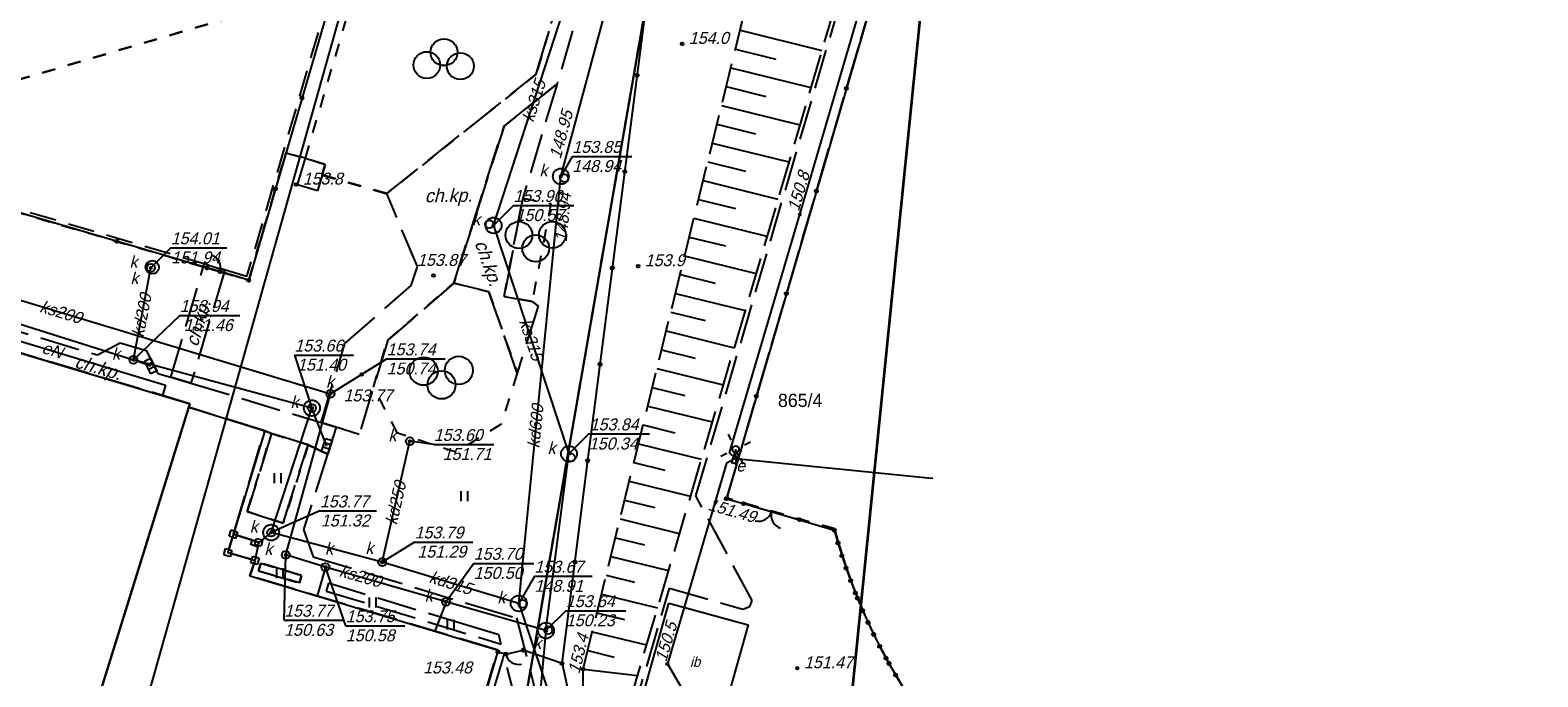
# Model space of a CAD drawing. Extents: x 7538282 to 7539561, y 5782854 to 5783989.
# Tile 26 of 32: x 7539198 to 7539312, y 5783601 to 5783650. Entities that reach past the tile are written whole.
import ezdxf

# ---------------------------------------------------------------- set-up
doc = ezdxf.new("R2010")
doc.units = 0
doc.header["$MEASUREMENT"] = 0
for name, pattern in [('4001', [0]), ('4002', [2, 1, -1]), ('4003', [3, 2, -1]), ('4004', [4, 3, -1])]:
    doc.linetypes.add(name, pattern=pattern)
for name, color, linetype in [('Budynki', 7, 'CONTINUOUS'), ('Drogi', 135, 'CONTINUOUS'), ('Dzialki', 7, 'CONTINUOUS'), ('Elementy_budynkow', 7, 'CONTINUOUS'), ('Linie_napowietrzne', 184, 'CONTINUOUS'), ('ODGIK_1', 7, 'CONTINUOUS'), ('Ogrodzenia', 184, 'CONTINUOUS'), ('Projekty', 1, 'CONTINUOUS'), ('Roslinnosc', 104, 'CONTINUOUS'), ('Rzezba', 8, 'CONTINUOUS'), ('Uz_Energia', 1, 'CONTINUOUS'), ('Uz_Kanalizacja', 14, 'CONTINUOUS'), ('Uzytki', 7, 'CONTINUOUS')]:
    doc.layers.add(name, color=color, linetype=linetype)

# ---------------------------------------------------------------- blocks, each defined once
blk = doc.blocks.new('1281')
at = {"layer": 'Ogrodzenia', "color": 184, "linetype": 'Continuous'}
for radius in [0.24, 0.16, 0.08]:
    blk.add_circle((0, 0), radius, dxfattribs=at)
blk = doc.blocks.new('2284')
at = {"layer": 'Ogrodzenia', "color": 184, "linetype": 'Continuous'}
blk.add_line((0, 0), (0, 1), dxfattribs=at)
blk = doc.blocks.new('1284')
at = {"layer": 'Ogrodzenia', "color": 184, "linetype": 'Continuous'}
blk.add_arc((0, 2), 2, 270, 0, dxfattribs=at)
blk = doc.blocks.new('2283')
at = {"layer": 'Ogrodzenia', "color": 184, "linetype": 'Continuous'}
blk.add_line((0, 0), (0, 1), dxfattribs=at)
blk = doc.blocks.new('1283')
at = {"layer": 'Ogrodzenia', "color": 184, "linetype": 'Continuous'}
for centre, start, end in [((0, 2), 270, 0), ((0, -2), 0, 90)]:
    blk.add_arc(centre, 2, start, end, dxfattribs=at)
blk = doc.blocks.new('1812')
at = {"layer": 'Rzezba', "color": 8, "linetype": 'Continuous'}
blk.add_circle((0, 0), 0.2, dxfattribs=at)
blk = doc.blocks.new('1722')
at = {"layer": 'Uz_Kanalizacja', "color": 14, "linetype": 'Continuous'}
blk.add_circle((0, 0), 0.6, dxfattribs=at)
blk = doc.blocks.new('1728')
at = {"layer": 'Uz_Kanalizacja', "color": 7, "linetype": 'Continuous'}
for p, q in [((-1.05, 0.5), (1.05, 0.5)), ((-1.05, -0.5), (-1.05, 0.5)), ((-0.35, 0.5), (-0.35, -0.5)), ((0.35, 0.5), (0.35, -0.5)), ((1.05, 0.5), (1.05, -0.5)), ((1.05, -0.5), (-1.05, -0.5))]:
    blk.add_line(p, q, dxfattribs=at)
blk = doc.blocks.new('1811')
at = {"layer": 'Rzezba', "color": 8, "linetype": 'Continuous'}
blk.add_circle((0, 0), 0.2, dxfattribs=at)
blk = doc.blocks.new('1363')
at = {"layer": 'Linie_napowietrzne', "color": 184, "linetype": 'Continuous'}
for p, q in [((0, 1.5), (0, 2.5)), ((-1.5, 0), (-2.5, 0)), ((1.5, 0), (2.5, 0)), ((0, -1.5), (0, -2.5))]:
    blk.add_line(p, q, dxfattribs=at)
blk = doc.blocks.new('1766')
at = {"layer": 'Uz_Energia', "color": 1, "linetype": 'Continuous'}
for radius in [0.16, 0.08]:
    blk.add_circle((0, 0), radius, dxfattribs=at)
blk = doc.blocks.new('2472')
at = {"layer": 'Roslinnosc', "color": 104, "linetype": 'Continuous'}
for centre in [(0.16, 0.7), (0, 0.5), (0.16, 0.3)]:
    blk.add_circle(centre, 0.16, dxfattribs=at)
blk = doc.blocks.new('1361')
at = {"layer": 'Linie_napowietrzne', "color": 184, "linetype": 'Continuous'}
blk.add_circle((0, 0), 0.5, dxfattribs=at)
blk = doc.blocks.new('1726')
at = {"layer": 'Uz_Kanalizacja', "color": 14, "linetype": 'Continuous'}
for radius in [0.16, 0.08]:
    blk.add_circle((0, 0), radius, dxfattribs=at)
blk = doc.blocks.new('1450')
at = {"layer": 'Roslinnosc', "color": 104, "linetype": 'Continuous'}
for p, q in [((-0.5, -0.75), (-0.5, 0.75)), ((0.5, -0.75), (0.5, 0.75))]:
    blk.add_line(p, q, dxfattribs=at)
blk = doc.blocks.new('1343')
at = {"layer": 'Budynki', "color": 7, "linetype": 'Continuous'}
for p, q in [((-0.5, 0.5), (0.5, 0.5)), ((-0.5, -0.5), (-0.5, 0.5)), ((0.5, 0.5), (0.5, -0.5)), ((0.5, -0.5), (-0.5, -0.5))]:
    blk.add_line(p, q, dxfattribs=at)

msp = doc.modelspace()

# ---------------------------------------------------------------- linework, layer by layer
at = {"layer": 'Budynki', "color": 7, "linetype": '4003'}
for p, q in [((7539213.857, 5783611.431), (7539215.097, 5783611.028)), ((7539213.205, 5783610.487), (7539213.423, 5783611.204)), ((7539215.359, 5783610.577), (7539215.221, 5783609.903)), ((7539214.814, 5783609.657), (7539213.44, 5783610.055))]:
    msp.add_line(p, q, dxfattribs=at)
at = {"layer": 'Budynki', "color": 7, "linetype": '4001'}
for points in [[(7539195.118, 5783625.897, 0), (7539210.24, 5783621.37, 0), (7539210.16, 5783621.1, 0), (7539215.88, 5783619.33, 0), (7539213.104, 5783610.152, 0), (7539215.15, 5783609.56, 0), (7539214.768, 5783608.397, 0), (7539233.47, 5783602.81, 0), (7539231.19, 5783595.12, 0), (7539229.75, 5783595.54, 0), (7539229.128, 5783593.372, 0), (7539213.441, 5783598.026, 0), (7539211.338, 5783598.472, 0), (7539203.32, 5783599.12, 0), (7539199.513, 5783586.699, 0), (7539202.455, 5783585.816, 0), (7539201.152, 5783581.47, 0), (7539199.719, 5783581.899, 0), (7539198.155, 5783576.696, 0)], [(7539246.35, 5783606.35, 0), (7539252.32, 5783604.7, 0), (7539250.28, 5783597.48, 0), (7539244.32, 5783599.17, 0), (7539246.35, 5783606.35, 0)]]:
    msp.add_polyline3d(points, dxfattribs=at)
at = {"layer": 'Drogi', "color": 8, "linetype": '4004'}
for p, q in [((7539268.48, 5783675.16), (7539250.68, 5783614.21)), ((7539248.39, 5783614.42), (7539260.328, 5783655.255, 150.907)), ((7539236.34, 5783646.19), (7539238.45, 5783653.27)), ((7539240.22, 5783653.29), (7539237.92, 5783645.48)), ((7539225.08, 5783637.2), (7539236.34, 5783646.19)), ((7539237.92, 5783645.48), (7539233.92, 5783642.28)), ((7539233.92, 5783642.28), (7539237.92, 5783645.48)), ((7539237.92, 5783645.48), (7539235.33, 5783636.85)), ((7539233.92, 5783642.28), (7539230.14, 5783630.46)), ((7539230.14, 5783630.46), (7539233.92, 5783642.28)), ((7539218.36, 5783637.86), (7539218.95, 5783639.86)), ((7539218.95, 5783639.86), (7539220.44, 5783639.4)), ((7539220.22, 5783638.6), (7539219.86, 5783637.4)), ((7539220.44, 5783639.4), (7539220.22, 5783638.6)), ((7539219.86, 5783637.4), (7539218.36, 5783637.86)), ((7539227.39, 5783631.71), (7539225.08, 5783637.2)), ((7539235.33, 5783636.85), (7539233.92, 5783629.44)), ((7539208.81, 5783623.36), (7539211.32, 5783631.9)), ((7539211.32, 5783631.9), (7539212.88, 5783631.44)), ((7539226.92, 5783630.27), (7539227.39, 5783631.71)), ((7539212.88, 5783631.44), (7539210.32, 5783622.92)), ((7539187.51, 5783629.77, 154.141), (7539203.28, 5783625.04, 153.951)), ((7539221.93, 5783625.9), (7539226.92, 5783630.27)), ((7539230.14, 5783630.46), (7539225.15, 5783626.15)), ((7539232.78, 5783629.81), (7539230.14, 5783630.46)), ((7539234.91, 5783623.68), (7539232.78, 5783629.81)), ((7539233.92, 5783629.44), (7539236.04, 5783629.07)), ((7539236.5, 5783628.71), (7539234.91, 5783623.68)), ((7539236.04, 5783629.07), (7539236.5, 5783628.71)), ((7539225.15, 5783626.15), (7539222.99, 5783619.04)), ((7539210.24, 5783621.37), (7539195.118, 5783625.897)), ((7539203.28, 5783625.04, 153.951), (7539204.98, 5783625.96, 153.951)), ((7539204.98, 5783625.96, 153.951), (7539206.94, 5783625.39, 153.941)), ((7539206.94, 5783625.39, 153.941), (7539207.83, 5783623.65, 153.881)), ((7539220.135, 5783619.951), (7539221.93, 5783625.9)), ((7539207.83, 5783623.65, 153.881), (7539208.81, 5783623.36)), ((7539210.32, 5783622.92), (7539208.81, 5783623.36)), ((7539208.81, 5783623.36), (7539210.32, 5783622.92)), ((7539210.32, 5783622.92), (7539220.135, 5783619.951)), ((7539210.16, 5783621.1), (7539210.24, 5783621.37)), ((7539215.88, 5783619.33), (7539210.16, 5783621.1)), ((7539213.524, 5783611.539), (7539215.88, 5783619.33)), ((7539215.88, 5783619.33), (7539216.4, 5783619.13, 153.831)), ((7539216.4, 5783619.13, 153.831), (7539215.88, 5783619.33)), ((7539221.27, 5783619.61), (7539220.135, 5783619.951)), ((7539220.135, 5783619.951), (7539221.27, 5783619.61, 153.711)), ((7539221.27, 5783619.61, 153.711), (7539220.62, 5783617.57, 153.711)), ((7539222.99, 5783619.04), (7539221.27, 5783619.61)), ((7539216.4, 5783619.13, 153.831), (7539214.57, 5783613.24, 153.771)), ((7539219.15, 5783618.28, 153.751), (7539216.4, 5783619.13, 153.831)), ((7539217.28, 5783612.37, 153.751), (7539219.15, 5783618.28, 153.751)), ((7539219.15, 5783618.28, 153.751), (7539220.62, 5783617.57, 153.711)), ((7539220.62, 5783617.57, 153.711), (7539219.15, 5783618.28, 153.751)), ((7539220.62, 5783617.57, 153.711), (7539218.81, 5783611.88, 153.731)), ((7539252.62, 5783606.53), (7539248.39, 5783614.42)), ((7539250.68, 5783614.21), (7539251.98, 5783613.84)), ((7539251.98, 5783613.84), (7539256.19, 5783612.63)), ((7539214.57, 5783613.24, 153.771), (7539217.28, 5783612.37, 153.751)), ((7539256.19, 5783612.63), (7539258.81, 5783611.84)), ((7539214.95, 5783611.09), (7539213.524, 5783611.539)), ((7539218.81, 5783611.88, 153.731), (7539219.54, 5783609.84, 153.751)), ((7539258.81, 5783611.84), (7539259.086, 5783610.879)), ((7539215.43, 5783610.92), (7539214.95, 5783611.09)), ((7539215.15, 5783609.56), (7539215.43, 5783610.92)), ((7539259.086, 5783610.879), (7539259.383, 5783609.924)), ((7539214.768, 5783608.397), (7539215.15, 5783609.56)), ((7539215.6, 5783609.35, 153.791), (7539215.41, 5783608.77, 153.811)), ((7539218.66, 5783608.43, 153.771), (7539215.6, 5783609.35, 153.791)), ((7539219.54, 5783609.84, 153.751), (7539231.69, 5783606.16)), ((7539259.383, 5783609.924), (7539259.701, 5783608.976)), ((7539259.701, 5783608.976), (7539260.041, 5783608.035)), ((7539233.47, 5783602.81), (7539214.768, 5783608.397)), ((7539215.41, 5783608.77, 153.811), (7539218.5, 5783607.87, 153.811)), ((7539218.5, 5783607.87, 153.811), (7539218.66, 5783608.43, 153.771)), ((7539220.68, 5783607.84, 153.761), (7539220.52, 5783607.25, 153.791)), ((7539231.11, 5783604.68, 153.691), (7539220.68, 5783607.84, 153.761)), ((7539260.041, 5783608.035), (7539260.401, 5783607.103)), ((7539220.52, 5783607.25, 153.791), (7539233.706, 5783603.262)), ((7539243.55, 5783597.74), (7539246.4, 5783607.46)), ((7539246.4, 5783607.46), (7539251.93, 5783605.88)), ((7539260.401, 5783607.103), (7539260.56, 5783606.71)), ((7539260.56, 5783606.71), (7539260.95, 5783605.789)), ((7539231.69, 5783606.16), (7539234.87, 5783605.23, 153.671)), ((7539251.93, 5783605.88), (7539252.45, 5783606.08)), ((7539252.45, 5783606.08), (7539252.62, 5783606.53)), ((7539260.95, 5783605.789), (7539261.361, 5783604.877)), ((7539233.53, 5783603.95, 153.661), (7539231.11, 5783604.68, 153.691)), ((7539234.87, 5783605.23, 153.671), (7539237.66, 5783594.26, 153.441)), ((7539261.361, 5783604.877), (7539261.791, 5783603.975)), ((7539233.706, 5783603.262), (7539233.53, 5783603.95, 153.661)), ((7539261.791, 5783603.975), (7539262.242, 5783603.082)), ((7539231.19, 5783595.12), (7539233.47, 5783602.81)), ((7539233.82, 5783602.16, 153.671), (7539231.71, 5783595.1, 153.541)), ((7539233.91, 5783602.462), (7539233.82, 5783602.16, 153.671)), ((7539235.89, 5783594.71, 153.461), (7539233.91, 5783602.462)), ((7539262.242, 5783603.082), (7539262.713, 5783602.2)), ((7539262.713, 5783602.2), (7539262.94, 5783601.79)), ((7539262.94, 5783601.79), (7539263.438, 5783600.923)), ((7539263.438, 5783600.923), (7539263.957, 5783600.068))]:
    msp.add_line(p, q, dxfattribs=at)
at = {"layer": 'Drogi', "color": 8, "linetype": '4001'}
msp.add_polyline3d([(7539214.95, 5783611.09, 0), (7539215.43, 5783610.92, 0), (7539215.31, 5783610.58, 0), (7539214.83, 5783610.75, 0), (7539214.95, 5783611.09, 0)], dxfattribs=at)
at = {"layer": 'Dzialki', "color": 7, "linetype": '4001'}
for p, q in [((7539246.13, 5783660.12), (7539235.41, 5783598.4)), ((7539235.41, 5783598.4), (7539246.13, 5783660.12))]:
    msp.add_line(p, q, dxfattribs=at)
at = {"layer": 'Elementy_budynkow', "color": 7, "linetype": '4001'}
for points in [[(7539199.513, 5783586.699, 0), (7539199.358, 5783586.194, 0), (7539186.57, 5783590.02, 0), (7539177.88, 5783592.62, 0), (7539179.62, 5783598.38, 0), (7539175.31, 5783599.67, 0), (7539182.466, 5783623.422, 0), (7539186.778, 5783622.129, 0), (7539188.506, 5783627.876, 0), (7539210.24, 5783621.37, 0), (7539210.16, 5783621.1, 0), (7539203.32, 5783599.12, 0), (7539199.513, 5783586.699, 0)], [(7539203.32, 5783599.12, 0), (7539210.16, 5783621.1, 0), (7539215.88, 5783619.33, 0), (7539213.104, 5783610.152, 0), (7539215.15, 5783609.56, 0), (7539214.768, 5783608.397, 0), (7539233.47, 5783602.81, 0), (7539231.19, 5783595.12, 0), (7539229.75, 5783595.54, 0), (7539229.128, 5783593.372, 0), (7539213.441, 5783598.026, 0), (7539211.338, 5783598.472, 0), (7539203.32, 5783599.12, 0)]]:
    msp.add_polyline3d(points, dxfattribs=at)
at = {"layer": 'ODGIK_1', "color": 230, "linetype": '4001'}
msp.add_polyline3d([(7539264.452, 5783802.841, 0), (7539419.329, 5783757.818, 0), (7539329.284, 5783511.997, 0), (7539187.014, 5783528.205, 0), (7539264.452, 5783802.841, 0)], dxfattribs=at)
at = {"layer": 'ODGIK_1', "color": 3, "linetype": '4001', "lineweight": 35}
msp.add_polyline3d([(7539176.986, 5783701.329, 0), (7539251.777, 5783679.313, 0), (7539255.439, 5783677.831, 0), (7539258.741, 5783675.648, 0), (7539261.546, 5783672.869, 0), (7539263.757, 5783669.586, 0), (7539265.267, 5783665.942, 0), (7539266.041, 5783662.068, 0), (7539266.032, 5783658.116, 0), (7539259.705, 5783595.28, 0)], dxfattribs=at)
at = {"layer": 'Ogrodzenia', "color": 184, "linetype": '4001'}
for p, q in [((7539240.23, 5783617.08), (7539245.82, 5783660.62)), ((7539222.72, 5783658.15), (7539214.68, 5783630.68)), ((7539261.98, 5783652.85), (7539250.68, 5783614.21)), ((7539211.52, 5783631.61), (7539177.59, 5783641.56)), ((7539214.68, 5783630.68), (7539212.52, 5783631.32)), ((7539238.296, 5783601.793), (7539240.23, 5783617.08)), ((7539250.68, 5783614.21), (7539251.98, 5783613.84)), ((7539256.19, 5783612.63), (7539258.81, 5783611.84)), ((7539258.81, 5783611.84), (7539259.086, 5783610.879)), ((7539259.086, 5783610.879), (7539259.383, 5783609.924)), ((7539259.383, 5783609.924), (7539259.701, 5783608.976)), ((7539259.701, 5783608.976), (7539260.041, 5783608.035)), ((7539260.041, 5783608.035), (7539260.401, 5783607.103)), ((7539260.401, 5783607.103), (7539260.56, 5783606.71)), ((7539260.56, 5783606.71), (7539260.95, 5783605.789)), ((7539260.95, 5783605.789), (7539261.361, 5783604.877)), ((7539261.361, 5783604.877), (7539261.791, 5783603.975)), ((7539261.791, 5783603.975), (7539262.242, 5783603.082)), ((7539234.044, 5783602.506), (7539233.462, 5783602.655)), ((7539238.296, 5783601.793), (7539235.36, 5783602.8)), ((7539262.242, 5783603.082), (7539262.713, 5783602.2)), ((7539262.713, 5783602.2), (7539262.94, 5783601.79)), ((7539238.296, 5783601.793), (7539239.678, 5783595.417)), ((7539262.94, 5783601.79), (7539263.438, 5783600.923)), ((7539263.438, 5783600.923), (7539263.957, 5783600.068))]:
    msp.add_line(p, q, dxfattribs=at)
at = {"layer": 'Projekty', "color": 14, "linetype": 'Continuous'}
msp.add_circle((7539207.405, 5783631.649), 0.5, dxfattribs=at)
at = {"layer": 'Roslinnosc', "color": 104, "linetype": '4002'}
for points in [[(7539263.941, 5783600.131, 0), (7539263.42, 5783600.984, 0), (7539263.01, 5783601.69, 0), (7539262.526, 5783602.565, 0), (7539262.063, 5783603.451, 0), (7539261.623, 5783604.349, 0), (7539261.38, 5783604.87, 0), (7539260.981, 5783605.787, 0), (7539260.601, 5783606.712, 0), (7539260.24, 5783607.645, 0), (7539260.01, 5783608.27, 0), (7539259.681, 5783609.214, 0), (7539259.37, 5783610.165, 0), (7539259.079, 5783611.122, 0), (7539258.85, 5783611.93, 0), (7539250.72, 5783614.25, 151.492), (7539262.53, 5783654.69, 0), (7539268.91, 5783676.54, 151.45), (7539274.8, 5783696.68, 0), (7539288.87, 5783744.76, 0)], [(7539224.28, 5783657.97, 0), (7539231.54, 5783655.83, 0), (7539231.41, 5783655.34, 0), (7539238.45, 5783653.27, 0), (7539236.34, 5783646.19, 0), (7539225.08, 5783637.2, 0), (7539220.22, 5783638.6, 0), (7539220.44, 5783639.4, 0), (7539218.95, 5783639.86, 0), (7539224.28, 5783657.97, 0)], [(7539235.33, 5783636.85, 0), (7539237.45, 5783636.45, 0), (7539236.04, 5783629.07, 0), (7539233.92, 5783629.44, 0), (7539235.33, 5783636.85, 0)], [(7539230.14, 5783630.46, 0), (7539232.78, 5783629.81, 0), (7539234.91, 5783623.68, 0), (7539233.7, 5783619.83, 0), (7539230.31, 5783617.71, 0), (7539225.9, 5783619.15, 0), (7539224.08, 5783622.61, 0), (7539225.15, 5783626.15, 0), (7539230.14, 5783630.46, 0)], [(7539216.4, 5783619.13, 153.831), (7539219.15, 5783618.28, 153.751), (7539217.28, 5783612.37, 153.751), (7539214.57, 5783613.24, 153.771), (7539216.4, 5783619.13, 153.831)], [(7539215.6, 5783609.35, 153.791), (7539218.66, 5783608.43, 153.771), (7539218.5, 5783607.87, 153.811), (7539215.41, 5783608.77, 153.811), (7539215.6, 5783609.35, 153.791)]]:
    msp.add_polyline3d(points, dxfattribs=at)
at = {"layer": 'Roslinnosc', "color": 7, "linetype": '4003'}
msp.add_polyline3d([(7539180.08, 5783670.44, 0), (7539222.43, 5783657.98, 0), (7539214.52, 5783630.96, 0), (7539172.12, 5783643.42, 0), (7539180.08, 5783670.44, 0)], dxfattribs=at)
at = {"layer": 'Rzezba', "color": 8, "linetype": '4001'}
for p, q in [((7539251.708, 5783649.506), (7539257.869, 5783647.992)), ((7539251.361, 5783648.09), (7539254.408, 5783647.341)), ((7539251.013, 5783646.674), (7539257.043, 5783645.192)), ((7539250.665, 5783645.258), (7539253.647, 5783644.525)), ((7539250.317, 5783643.842), (7539256.217, 5783642.392)), ((7539249.969, 5783642.426), (7539252.886, 5783641.709)), ((7539249.621, 5783641.009), (7539255.391, 5783639.592)), ((7539249.273, 5783639.593), (7539252.126, 5783638.893)), ((7539248.925, 5783638.177), (7539254.565, 5783636.792)), ((7539248.577, 5783636.761), (7539251.365, 5783636.077)), ((7539248.229, 5783635.345), (7539253.739, 5783633.992)), ((7539247.882, 5783633.929), (7539250.604, 5783633.26)), ((7539247.534, 5783632.513), (7539252.913, 5783631.192)), ((7539247.186, 5783631.097), (7539249.843, 5783630.444)), ((7539246.838, 5783629.681), (7539252.087, 5783628.391)), ((7539246.49, 5783628.265), (7539249.082, 5783627.628)), ((7539246.142, 5783626.849), (7539251.261, 5783625.591)), ((7539245.794, 5783625.433), (7539248.321, 5783624.812)), ((7539245.446, 5783624.017), (7539250.435, 5783622.791)), ((7539245.098, 5783622.601), (7539247.56, 5783621.996)), ((7539244.751, 5783621.185), (7539249.61, 5783619.991)), ((7539244.403, 5783619.769), (7539246.8, 5783619.18)), ((7539244.055, 5783618.353), (7539248.784, 5783617.191)), ((7539243.707, 5783616.937), (7539246.039, 5783616.364)), ((7539243.359, 5783615.521), (7539247.958, 5783614.391)), ((7539243.011, 5783614.104), (7539245.278, 5783613.548)), ((7539242.663, 5783612.688), (7539247.132, 5783611.591)), ((7539242.315, 5783611.272), (7539244.517, 5783610.731)), ((7539241.967, 5783609.856), (7539246.306, 5783608.79)), ((7539241.619, 5783608.44), (7539243.756, 5783607.915)), ((7539241.272, 5783607.024), (7539245.48, 5783605.99)), ((7539240.924, 5783605.608), (7539242.995, 5783605.099)), ((7539240.576, 5783604.192), (7539244.654, 5783603.19)), ((7539240.228, 5783602.776), (7539242.234, 5783602.283)), ((7539239.88, 5783601.36), (7539243.975, 5783600.888))]:
    msp.add_line(p, q, dxfattribs=at)
at = {"layer": 'Rzezba', "color": 8, "linetype": '4004'}
msp.add_polyline3d([(7539239.91, 5783598.7, 153.481), (7539239.88, 5783601.36, 153.424), (7539253.1, 5783655.17, 153.66), (7539255.34, 5783656.7, 0), (7539256.5, 5783656.38, 0), (7539260.036, 5783655.34, 0), (7539260.03, 5783655.32, 0), (7539242.43, 5783595.65, 151.238), (7539239.91, 5783598.7, 153.481)], dxfattribs=at)
at = {"layer": 'Uz_Energia', "color": 1, "linetype": '4001'}
for p, q in [((7539256.22, 5783635.63), (7539261.96, 5783655.26)), ((7539250.92, 5783617.67), (7539256.22, 5783635.63)), ((7539186.39, 5783629.45, 153.351), (7539208.409, 5783622.764, 153.111)), ((7539208.409, 5783622.764, 153.111), (7539208.177, 5783621.988)), ((7539251.37, 5783617.24), (7539250.7, 5783616.9)), ((7539251.37, 5783617.24), (7539250.92, 5783617.67)), ((7539251.37, 5783617.24), (7539251.38, 5783617.94)), ((7539251.37, 5783617.24), (7539265.64, 5783615.8)), ((7539250.7, 5783616.9), (7539246.23, 5783601.76)), ((7539265.64, 5783615.8), (7539266.23, 5783615.75)), ((7539246.23, 5783601.76), (7539251.59, 5783592.66))]:
    msp.add_line(p, q, dxfattribs=at)
msp.add_polyline3d([(7539251.32, 5783617.68, 0), (7539251.57, 5783617.6, 0), (7539251.33, 5783616.84, 0), (7539251.08, 5783616.92, 0), (7539251.32, 5783617.68, 0)], dxfattribs=at)
at = {"layer": 'Uz_Kanalizacja', "color": 14, "linetype": '4001'}
for p, q in [((7539233.13, 5783634.8, 153.881), (7539239.239, 5783653.608, 150.374)), ((7539238.2, 5783638.5, 153.451), (7539242.31, 5783653.76, 150.231)), ((7539235.03, 5783606.32, 153.391), (7539238.2, 5783638.5, 153.451)), ((7539233.13, 5783634.8, 153.881), (7539238.815, 5783617.589, 153.851)), ((7539182.57, 5783632.08, 154.191), (7539205.98, 5783624.68, 153.941)), ((7539192.29, 5783630.73, 154.041), (7539220.83, 5783622.11, 153.451)), ((7539205.98, 5783624.68, 153.941), (7539207.3, 5783631.61, 154.011)), ((7539207.28, 5783624.21, 153.911), (7539205.98, 5783624.68, 153.941)), ((7539219.44, 5783621.04, 153.661), (7539205.98, 5783624.68, 153.941)), ((7539217.47, 5783609.97, 153.771), (7539220.83, 5783622.11, 153.451)), ((7539216.37, 5783611.66, 153.771), (7539219.44, 5783621.04, 153.661)), ((7539220.56, 5783618.18, 153.721), (7539219.44, 5783621.04, 153.661)), ((7539224.74, 5783609.42, 153.791), (7539226.82, 5783618.54, 153.601)), ((7539237.08, 5783604.27, 153.431), (7539238.815, 5783617.589, 153.851)), ((7539216.37, 5783611.66, 153.771), (7539215.43, 5783610.92)), ((7539224.74, 5783609.42, 153.791), (7539216.37, 5783611.66, 153.771)), ((7539220.46, 5783609.06, 153.761), (7539217.47, 5783609.97, 153.771)), ((7539220.46, 5783609.06, 153.761), (7539219.846, 5783606.88)), ((7539229.55, 5783606.45, 153.701), (7539220.46, 5783609.06, 153.761)), ((7539235.03, 5783606.32, 153.391), (7539224.74, 5783609.42, 153.791)), ((7539229.55, 5783606.45, 153.701), (7539228.694, 5783604.237)), ((7539237.08, 5783604.27, 153.431), (7539229.55, 5783606.45, 153.701)), ((7539235.03, 5783606.32, 153.391), (7539238.32, 5783596.47, 153.041)), ((7539237.08, 5783604.27, 153.431), (7539236.342, 5783596.141, 153.482))]:
    msp.add_line(p, q, dxfattribs=at)
at = {"layer": 'Uz_Kanalizacja', "color": 14, "linetype": 'Continuous'}
for p, q in [((7539239.064, 5783639.999), (7539238.2, 5783638.5)), ((7539239.064, 5783639.999), (7539243.557, 5783639.997)), ((7539234.63, 5783636.3), (7539233.13, 5783634.8)), ((7539234.63, 5783636.3), (7539239.183, 5783636.298)), ((7539208.8, 5783633.11), (7539207.3, 5783631.61)), ((7539208.8, 5783633.11), (7539213.018, 5783633.108)), ((7539209.479, 5783628.015), (7539205.98, 5783624.68)), ((7539209.479, 5783628.015), (7539214.006, 5783628.013)), ((7539218.118, 5783625.029), (7539222.586, 5783625.027)), ((7539218.118, 5783625.029), (7539219.439, 5783621.042)), ((7539225.077, 5783624.743), (7539220.83, 5783622.11)), ((7539225.077, 5783624.743), (7539229.479, 5783624.741)), ((7539228.627, 5783618.292), (7539226.82, 5783618.54)), ((7539228.627, 5783618.292), (7539233.157, 5783618.29)), ((7539240.315, 5783619.089), (7539238.815, 5783617.589)), ((7539240.315, 5783619.089), (7539244.881, 5783619.087)), ((7539220.043, 5783613.288), (7539216.37, 5783611.66)), ((7539220.043, 5783613.288), (7539224.303, 5783613.286)), ((7539227.18, 5783610.944), (7539224.74, 5783609.42)), ((7539227.18, 5783610.944), (7539231.567, 5783610.942)), ((7539217.35, 5783605.049), (7539217.47, 5783609.97)), ((7539221.994, 5783604.636), (7539220.46, 5783609.06)), ((7539231.633, 5783609.338), (7539229.55, 5783606.45)), ((7539231.633, 5783609.338), (7539236.163, 5783609.336)), ((7539236.208, 5783608.365), (7539235.03, 5783606.32)), ((7539236.208, 5783608.365), (7539240.572, 5783608.363)), ((7539238.58, 5783605.77), (7539237.08, 5783604.27)), ((7539238.58, 5783605.77), (7539243.105, 5783605.768)), ((7539217.35, 5783605.049), (7539221.88, 5783605.047)), ((7539221.994, 5783604.636), (7539226.452, 5783604.634))]:
    msp.add_line(p, q, dxfattribs=at)
for centre, radius in [((7539238.2, 5783638.5), 0.6), ((7539238.46, 5783638.36), 0.3), ((7539232.81, 5783634.9), 0.3), ((7539233.13, 5783634.8), 0.6), ((7539219.44, 5783621.04), 0.6), ((7539220.83, 5783622.11), 0.3), ((7539219.44, 5783621.04), 0.3), ((7539238.815, 5783617.589), 0.6), ((7539238.98, 5783617.31), 0.3), ((7539216.37, 5783611.66), 0.6), ((7539216.37, 5783611.66), 0.3), ((7539235.03, 5783606.32), 0.6), ((7539235.311, 5783606.286), 0.3), ((7539237.08, 5783604.27), 0.6), ((7539237.253, 5783604.293), 0.3)]:
    msp.add_circle(centre, radius, dxfattribs=at)
at = {"layer": 'Uzytki', "color": 184, "linetype": '4002'}
for points in [[(7539284.82, 5783772.65, 0), (7539393.57, 5783740.85, 0), (7539397.98, 5783731.03, 0), (7539399.77, 5783714.8, 0), (7539397.98, 5783700.29, 0), (7539389.7, 5783678.23, 0), (7539346.15, 5783581.8, 0), (7539339.45, 5783567.17, 0), (7539340.56, 5783555.21, 0), (7539343.58, 5783548.36, 0), (7539342.64, 5783535.98, 0), (7539320.04, 5783544.82, 0), (7539311.21, 5783546.52, 0), (7539283.89, 5783555.6, 0), (7539227.9, 5783548.33, 0), (7539239.8, 5783597.29, 0), (7539235.41, 5783598.4, 0), (7539246.13, 5783660.12, 0), (7539246.24, 5783660.44, 0), (7539267.11, 5783721.13, 0), (7539284.82, 5783772.65, 0)], [(7539238.45, 5783653.27, 0), (7539236.34, 5783646.19, 0), (7539225.08, 5783637.2, 0), (7539220.22, 5783638.6, 0), (7539220.44, 5783639.4, 0), (7539218.95, 5783639.86, 0), (7539217.483, 5783640.278, 0), (7539214.68, 5783630.68, 0), (7539212.519, 5783631.317, 0), (7539211.521, 5783631.609, 0), (7539177.591, 5783641.555, 0), (7539174.29, 5783642.522, 0), (7539171.82, 5783643.24, 0), (7539179.93, 5783670.72, 0), (7539222.72, 5783658.15, 0), (7539224.28, 5783657.97, 0), (7539231.54, 5783655.83, 0), (7539231.41, 5783655.34, 0), (7539238.45, 5783653.27, 0)], [(7539246.13, 5783660.12, 0), (7539235.41, 5783598.4, 0), (7539239.8, 5783597.29, 0), (7539227.9, 5783548.33, 0), (7539214.64, 5783546.61, 0), (7539138.94, 5783561.3, 0), (7539129.1, 5783559.07, 0), (7539126.87, 5783558.71, 0), (7539119.29, 5783560.47, 0), (7539114.18, 5783558.12, 0), (7539123.24, 5783588.68, 0), (7539096.02, 5783595.66, 0), (7539087.3, 5783561.6, 0), (7539060.67, 5783567.55, 0), (7539032.45, 5783573.86, 0), (7539025.23, 5783575.47, 0), (7539022.92, 5783576.04, 0), (7539015.37, 5783577.86, 0)], [(7539177.591, 5783641.555, 0), (7539211.521, 5783631.609, 0), (7539212.519, 5783631.317, 0), (7539214.68, 5783630.68, 0), (7539217.483, 5783640.278, 0), (7539218.95, 5783639.86, 0), (7539220.44, 5783639.4, 0), (7539220.22, 5783638.6, 0), (7539225.08, 5783637.2, 0), (7539236.34, 5783646.19, 0), (7539238.45, 5783653.27, 0), (7539246.13, 5783660.12, 0), (7539112.771, 5783620.928, 0)], [(7539112.771, 5783620.928, 0), (7539246.13, 5783660.12, 0)]]:
    msp.add_polyline3d(points, dxfattribs=at)

# ---------------------------------------------------------------- block references
at = {"layer": 'Budynki', "color": 7, "xscale": 0.5, "yscale": 0.5, "zscale": 0.5}
for p, rotation in [((7539213.524, 5783611.539), 252.008074), ((7539213.104, 5783610.152), 343.1530670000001), ((7539215.43, 5783610.92), 168.366366), ((7539215.15, 5783609.56), 73.862461)]:
    msp.add_blockref('1343', p, dxfattribs=dict(at, rotation=rotation))
at = {"layer": 'Linie_napowietrzne', "color": 184, "xscale": 0.5, "yscale": 0.5, "zscale": 0.5, "rotation": 296.1093339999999}
msp.add_blockref('1363', (7539251.38, 5783617.94), dxfattribs=at)
at = {"layer": 'Linie_napowietrzne', "color": 184, "xscale": 0.5, "yscale": 0.5, "zscale": 0.5}
msp.add_blockref('1361', (7539251.38, 5783617.94), dxfattribs=at)
at = {"layer": 'Ogrodzenia', "color": 184, "xscale": 0.5, "yscale": 0.5, "zscale": 0.5}
for p in [(7539243.957, 5783646.107), (7539218.7, 5783644.415), (7539259.72, 5783645.122), (7539243.025, 5783638.85), (7539216.69, 5783637.547), (7539257.46, 5783637.394), (7539204.734, 5783633.6), (7539211.52, 5783631.61), (7539242.093, 5783631.593), (7539212.52, 5783631.32), (7539214.68, 5783630.68), (7539214.68, 5783630.68), (7539255.2, 5783629.666), (7539241.162, 5783624.337), (7539252.94, 5783621.938), (7539240.23, 5783617.08), (7539240.23, 5783617.08), (7539250.68, 5783614.21), (7539250.68, 5783614.21), (7539251.98, 5783613.84), (7539256.19, 5783612.63), (7539258.81, 5783611.84), (7539258.81, 5783611.84), (7539259.086, 5783610.879), (7539259.086, 5783610.879), (7539239.263, 5783609.436), (7539259.383, 5783609.924), (7539259.383, 5783609.924), (7539259.701, 5783608.976), (7539259.701, 5783608.976), (7539260.041, 5783608.035), (7539260.041, 5783608.035), (7539260.401, 5783607.103), (7539260.401, 5783607.103), (7539260.56, 5783606.71), (7539260.56, 5783606.71), (7539260.95, 5783605.789), (7539260.95, 5783605.789), (7539261.361, 5783604.877), (7539261.361, 5783604.877), (7539261.791, 5783603.975), (7539261.791, 5783603.975), (7539233.462, 5783602.655), (7539234.044, 5783602.506), (7539235.36, 5783602.8), (7539262.242, 5783603.082), (7539262.242, 5783603.082), (7539262.713, 5783602.2), (7539262.713, 5783602.2), (7539238.296, 5783601.793), (7539238.296, 5783601.793), (7539238.296, 5783601.793), (7539262.94, 5783601.79), (7539262.94, 5783601.79), (7539263.438, 5783600.923), (7539263.438, 5783600.923)]:
    msp.add_blockref('1281', p, dxfattribs=at)
for name, p, rotation in [('1284', (7539212.52, 5783631.32), 73.82784099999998), ('1283', (7539254.085, 5783613.235), 253.964771), ('1284', (7539234.044, 5783602.506), 282.59333)]:
    msp.add_blockref(name, p, dxfattribs=dict(at, rotation=rotation))
at = {"layer": 'Ogrodzenia', "color": 184, "xscale": 0.5}
for name, p, yscale, rotation in [('2284', (7539212.52, 5783631.32), 1.041201, 73.82784099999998), ('2283', (7539251.98, 5783613.84), 4.380434, 253.964771), ('2284', (7539234.044, 5783602.506), 1.348441, 282.59333)]:
    msp.add_blockref(name, p, dxfattribs=dict(at, yscale=yscale, rotation=rotation))
at = {"layer": 'Roslinnosc', "color": 104}
for p, xscale, yscale, rotation in [((7539226.236, 5783647.95), 6.324007, 6.324007, 268.233011), ((7539239.465, 5783633.097), 6.30714, 6.30714, 90.38154200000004), ((7539232.524, 5783622.866), 6.628883, 6.628883, 91.36577899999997)]:
    msp.add_blockref('2472', p, dxfattribs=dict(at, xscale=xscale, yscale=yscale, rotation=rotation))
at = {"layer": 'Roslinnosc', "color": 104, "xscale": 0.5, "yscale": 0.5, "zscale": 0.5}
for p in [(7539216.86, 5783615.75), (7539216.86, 5783615.75), (7539230.939, 5783614.394), (7539217.035, 5783608.61), (7539217.035, 5783608.61), (7539224.032, 5783606.392), (7539229.902, 5783604.718)]:
    msp.add_blockref('1450', p, dxfattribs=at)
at = {"layer": 'Rzezba', "color": 8, "xscale": 0.5, "yscale": 0.5, "zscale": 0.5}
for name, p in [('1812', (7539247.35, 5783648.48, 153.951)), ('1812', (7539218.25, 5783637.88, 153.761)), ('1812', (7539244.03, 5783631.73, 153.9)), ('1811', (7539228.61, 5783631.03, 153.871)), ('1811', (7539223.19, 5783623.57, 153.771)), ('1811', (7539250.72, 5783614.25, 151.492)), ('1812', (7539239.88, 5783601.36, 153.424)), ('1811', (7539256.03, 5783601.43, 151.474))]:
    msp.add_blockref(name, p, dxfattribs=at)
at = {"layer": 'Uz_Energia', "color": 1, "xscale": 0.5, "yscale": 0.5, "zscale": 0.5}
for p in [(7539256.22, 5783635.63), (7539246.23, 5783601.76)]:
    msp.add_blockref('1766', p, dxfattribs=at)
at = {"layer": 'Uz_Kanalizacja', "color": 14, "xscale": 0.5, "yscale": 0.5, "zscale": 0.5}
for name, p in [('1726', (7539238.2, 5783638.5, 153.451)), ('1726', (7539233.13, 5783634.8, 153.881)), ('1722', (7539207.3, 5783631.61, 154.011)), ('1726', (7539207.3, 5783631.61, 154.011)), ('1722', (7539205.98, 5783624.68, 153.941)), ('1726', (7539205.98, 5783624.68, 153.941)), ('1726', (7539220.83, 5783622.11, 153.451)), ('1726', (7539219.44, 5783621.04, 153.661)), ('1722', (7539226.82, 5783618.54, 153.601)), ('1726', (7539226.82, 5783618.54, 153.601)), ('1726', (7539238.815, 5783617.589, 153.851)), ('1726', (7539216.37, 5783611.66, 153.771)), ('1722', (7539217.47, 5783609.97, 153.771)), ('1726', (7539217.47, 5783609.97, 153.771)), ('1722', (7539220.46, 5783609.06, 153.761)), ('1726', (7539220.46, 5783609.06, 153.761)), ('1722', (7539224.74, 5783609.42, 153.791)), ('1726', (7539224.74, 5783609.42, 153.791)), ('1722', (7539229.55, 5783606.45, 153.701)), ('1726', (7539229.55, 5783606.45, 153.701)), ('1726', (7539235.03, 5783606.32, 153.391)), ('1726', (7539237.08, 5783604.27, 153.431))]:
    msp.add_blockref(name, p, dxfattribs=at)
at = {"layer": 'Uz_Kanalizacja', "color": 7, "xscale": 0.5, "yscale": 0.5, "zscale": 0.5}
for p, rotation in [((7539207.28, 5783624.21, 153.911), 297.127312), ((7539220.56, 5783618.18, 153.721), 252.081397)]:
    msp.add_blockref('1728', p, dxfattribs=dict(at, rotation=rotation))

# ---------------------------------------------------------------- texts
at = {"layer": 'Budynki', "color": 7, "oblique": 15}
msp.add_text('ib', height=0.75, dxfattribs=at).set_placement((7539247.937, 5783601.54))
at = {"layer": 'Drogi', "color": 8, "oblique": 15}
for rotation, p in [(0.68962, (7539227.953, 5783636.54)), (289.16089, (7539231.693, 5783633.493)), (73.31001, (7539210.824, 5783625.598)), (343.7847, (7539201.487, 5783624.12))]:
    msp.add_text('ch.kp.', height=1, rotation=rotation, dxfattribs=at).set_placement(p)
at = {"layer": 'Dzialki', "color": 7}
msp.add_text('865/4', height=1, dxfattribs=at).set_placement((7539254.57, 5783621.12))
at = {"layer": 'Rzezba', "color": 8, "oblique": 15}
for s, p in [('154.0', (7539247.85, 5783648.48)), ('153.8', (7539218.75, 5783637.88)), ('153.87', (7539227.366, 5783631.75)), ('153.9', (7539244.53, 5783631.73)), ('153.77', (7539221.821, 5783621.543)), ('151.47', (7539256.53, 5783601.43))]:
    msp.add_text(s, height=0.9, dxfattribs=at).set_placement(p)
for s, rotation, p in [('151.49', 344.14264, (7539249.222, 5783613.386)), ('153.4', 76.20913, (7539239.597, 5783600.967))]:
    msp.add_text(s, height=0.9, rotation=rotation, dxfattribs=at).set_placement(p)
at = {"layer": 'Uz_Energia', "color": 1, "oblique": 15}
for s, rotation, p in [('150.8', 73.74621, (7539256.135, 5783635.808)), ('eN', 343.00081, (7539199.018, 5783625.213)), ('e', 359.97, (7539251.419, 5783616.261)), ('150.5', 73.40331, (7539246.136, 5783601.859))]:
    msp.add_text(s, height=0.9, rotation=rotation, dxfattribs=at).set_placement(p)
at = {"layer": 'Uz_Kanalizacja', "color": 14, "oblique": 15}
for s, rotation, p in [('ks315', 72.24318, (7539236.118, 5783642.52)), ('148.95', 74.92612, (7539238.18, 5783639.759)), ('153.85', 359.97, (7539239.064, 5783640.269)), ('148.94', 359.97, (7539239.063, 5783638.829)), ('k', 359.97, (7539236.585, 5783638.5)), ('153.90', 359.97, (7539234.63, 5783636.57)), ('148.94', 84.96429, (7539238.648, 5783633.537)), ('k', 359.97, (7539231.515, 5783634.8)), ('150.57', 359.97, (7539234.786, 5783635.13)), ('154.01', 359.97, (7539208.8, 5783633.38)), ('151.94', 359.97, (7539208.832, 5783631.94)), ('k', 359.97, (7539205.685, 5783631.61)), ('kd200', 78.97654, (7539206.743, 5783626.323)), ('ks200', 343.18671, (7539198.855, 5783628.304)), ('153.94', 359.97, (7539209.479, 5783628.285)), ('151.46', 359.97, (7539209.787, 5783626.845)), ('ks315', 288.27901, (7539235.036, 5783627.595)), ('153.66', 359.97, (7539218.118, 5783625.299)), ('k', 359.97, (7539204.365, 5783624.68)), ('153.74', 359.97, (7539225.077, 5783625.013)), ('151.40', 359.97, (7539218.325, 5783623.859)), ('150.74', 359.97, (7539225.076, 5783623.573)), ('k', 359.97, (7539220.5, 5783622.584)), ('k', 359.97, (7539217.825, 5783621.04)), ('kd600', 84.1722, (7539236.579, 5783617.987)), ('k', 359.97, (7539225.205, 5783618.54)), ('153.60', 359.97, (7539228.627, 5783618.562)), ('153.84', 359.97, (7539240.376, 5783619.359)), ('k', 359.97, (7539237.2, 5783617.589)), ('150.34', 359.97, (7539240.314, 5783617.919)), ('151.71', 359.97, (7539229.293, 5783617.122)), ('kd250', 77.29112, (7539225.836, 5783612.181)), ('153.77', 359.97, (7539220.043, 5783613.558)), ('k', 359.97, (7539214.755, 5783611.66)), ('151.32', 359.97, (7539220.113, 5783612.118)), ('153.79', 359.97, (7539227.18, 5783611.214)), ('k', 359.97, (7539215.855, 5783609.97)), ('k', 359.97, (7539220.424, 5783610.006)), ('k', 359.97, (7539223.466, 5783610.035)), ('151.29', 359.97, (7539227.387, 5783609.774)), ('153.70', 359.97, (7539231.633, 5783609.608)), ('ks200', 344.06295, (7539221.435, 5783608.386)), ('150.50', 359.97, (7539231.632, 5783608.168)), ('153.67', 359.97, (7539236.208, 5783608.635)), ('kd315', 342.74914, (7539228.2, 5783607.922)), ('148.91', 359.97, (7539236.207, 5783607.195)), ('k', 359.97, (7539227.935, 5783606.45)), ('k', 359.97, (7539233.415, 5783606.32)), ('153.64', 359.97, (7539238.58, 5783606.04)), ('153.77', 359.97, (7539217.35, 5783605.319)), ('153.75', 359.97, (7539221.994, 5783604.906)), ('150.63', 359.97, (7539217.349, 5783603.879)), ('150.23', 359.97, (7539238.579, 5783604.6)), ('150.58', 359.97, (7539221.993, 5783603.466)), ('k', 359.97, (7539236.124, 5783602.875)), ('153.48', 359.97, (7539227.824, 5783601.044))]:
    msp.add_text(s, height=0.9, rotation=rotation, dxfattribs=at).set_placement(p)
msp.add_text('k', height=0.9, dxfattribs=at).set_placement((7539205.755, 5783630.378))

doc.saveas('drawing.dxf')
